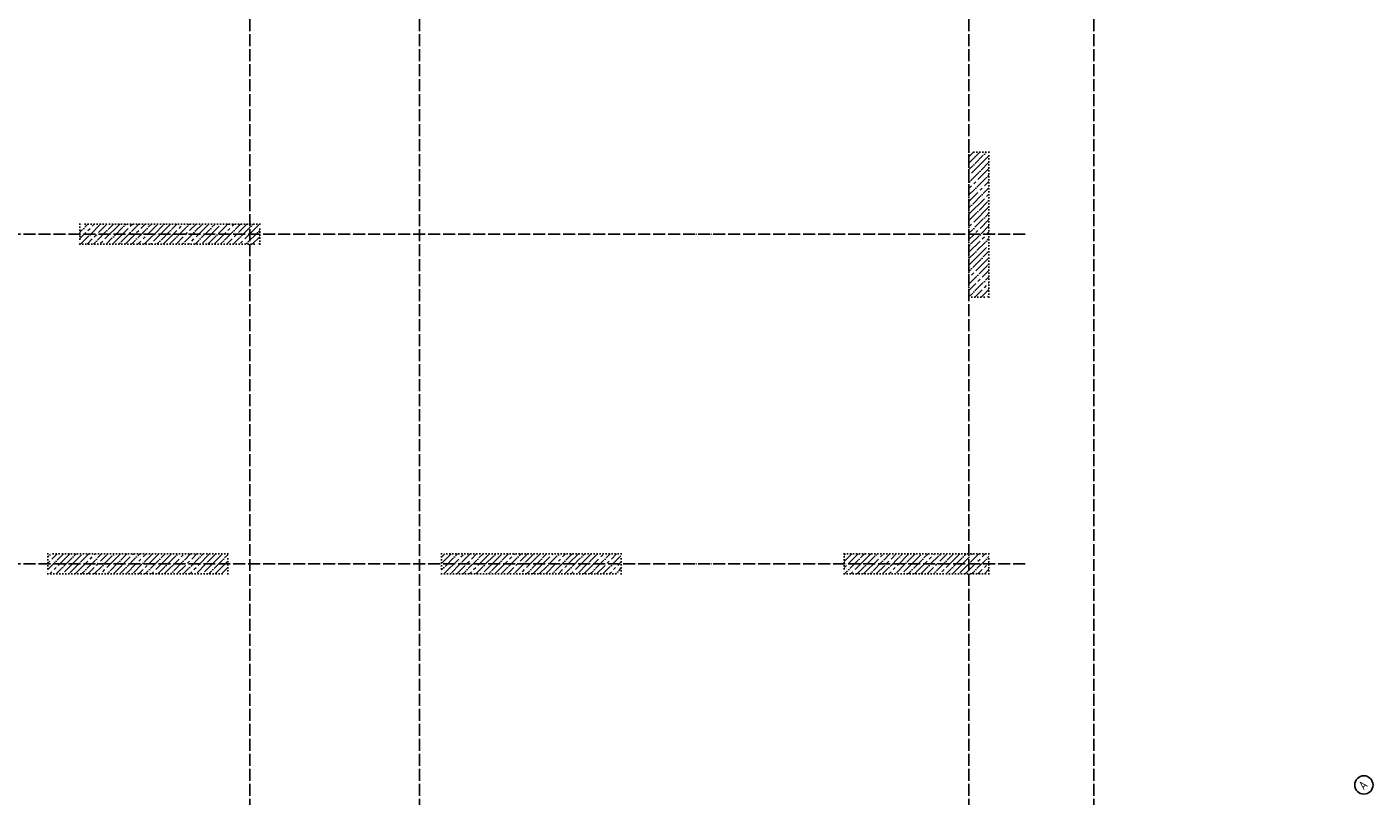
# Model space of a CAD drawing. Header units: millimetres. Extents: x -37663 to 118746, y -2869 to 47508.
# Tile 24 of 54: x 4470 to 17945, y 22776 to 30474. Entities that reach past the tile are written whole.
import ezdxf

# ---------------------------------------------------------------- set-up
doc = ezdxf.new("R2010")
doc.units = ezdxf.units.MM
for name, pattern in [('______11', [150, 120, -15, 0, -15]), ('______5', [330, 240, -30, 30, -30]), ('______9', [30, 0, -30])]:
    doc.linetypes.add(name, pattern=pattern)
doc.layers.add('Колонна (1)', color=7, linetype='Continuous', lineweight=35)
doc.layers.add('Колонна (2)', color=7, linetype='Continuous', lineweight=35)
doc.layers.add('Осевая линия_ общее', color=7, linetype='______5', lineweight=13, true_color=0xa0a0a0)
doc.styles.add('ISOCPEUR', font='ISOCPEUR')
pattern_1 = [(45, (0, 0), (-63.6396, 63.6396), [120, -15, 0, -15]), (45, (-31.82, 31.82), (-63.6396, 63.6396), [240, -30, 30, -30])]

# ---------------------------------------------------------------- blocks, each defined once
blk = doc.blocks.new('СЛОЖНЫЙ_ОБЪЕКТ_1')
at = {"layer": 'Осевая линия_ общее', "color": 253, "linetype": '______11', "lineweight": -3, "true_color": 0xa0a0a0, "transparency": 33554687}
for p, q in [((6700, -2590), (6700, 47490)), ((8400, -2590), (8400, 47490)), ((13900, -2590), (13900, 47490)), ((15150, -2590), (15150, 40000)), ((-2770, 28400), (14470, 28400)), ((-2770, 25100), (14470, 25100))]:
    blk.add_line(p, q, dxfattribs=at)
at = {"layer": 'Осевая линия_ общее', "color": 7, "linetype": 'Continuous', "lineweight": 25, "transparency": 33554687}
blk.add_circle((17853, 22887), 91.7, dxfattribs=at)
at = {"layer": 'Осевая линия_ общее', "color": 7, "linetype": 'Continuous', "lineweight": 25, "transparency": 33554687, "insert": (17852, 22831), "char_height": 90, "width": 117.79, "attachment_point": 7, "rotation": 45, "style": 'ISOCPEUR'}
blk.add_mtext('\\W0.82;А', dxfattribs=at)

msp = doc.modelspace()

# ---------------------------------------------------------------- hatches: boundary and pattern name
at = {"layer": 'Колонна (1)', "lineweight": 18, "transparency": 33554687}
h = msp.add_hatch(dxfattribs=at)
h.set_pattern_fill('__________539', color=256, scale=30, style=0, pattern_type=2)
h.set_pattern_definition(pattern_1)
h.paths.add_polyline_path([(6800, 28500), (5000, 28500), (5000, 28300), (6800, 28300)], flags=0)
h = msp.add_hatch(dxfattribs=at)
h.set_pattern_fill('__________539', color=256, scale=30, style=0, pattern_type=2)
h.set_pattern_definition(pattern_1)
h.paths.add_polyline_path([(6480, 25200), (4680, 25200), (4680, 25000), (6480, 25000)], flags=0)
h = msp.add_hatch(dxfattribs=at)
h.set_pattern_fill('__________539', color=256, scale=30, style=0, pattern_type=2)
h.set_pattern_definition(pattern_1)
h.paths.add_polyline_path([(10420, 25200), (8620, 25200), (8620, 25000), (10420, 25000)], flags=0)
at = {"layer": 'Колонна (2)', "lineweight": 18, "transparency": 33554687}
h = msp.add_hatch(dxfattribs=at)
h.set_pattern_fill('__________539', color=256, scale=30, style=0, pattern_type=2)
h.set_pattern_definition(pattern_1)
h.paths.add_polyline_path([(13900, 29219.8), (13900, 27769.8), (14100, 27769.8), (14100, 29219.8)], flags=0)
h = msp.add_hatch(dxfattribs=at)
h.set_pattern_fill('__________539', color=256, scale=30, style=0, pattern_type=2)
h.set_pattern_definition(pattern_1)
h.paths.add_polyline_path([(12650, 25000), (14100, 25000), (14100, 25200), (12650, 25200)], flags=0)

# ---------------------------------------------------------------- linework, layer by layer
at = {"layer": 'Колонна (1)', "color": 7, "linetype": '______9', "lineweight": -3, "transparency": 33554687}
for p, q in [((6800, 28500), (5000, 28500)), ((5000, 28500), (5000, 28300)), ((6800, 28300), (6800, 28500)), ((5000, 28300), (6800, 28300)), ((6480, 25200), (4680, 25200)), ((4680, 25200), (4680, 25000)), ((6480, 25000), (6480, 25200)), ((10420, 25200), (8620, 25200)), ((8620, 25200), (8620, 25000)), ((10420, 25000), (10420, 25200)), ((4680, 25000), (6480, 25000)), ((8620, 25000), (10420, 25000))]:
    msp.add_line(p, q, dxfattribs=at)
at = {"layer": 'Колонна (2)', "color": 7, "linetype": '______9', "lineweight": -3, "transparency": 33554687}
for p, q in [((13900, 29219.8), (13900, 27769.8)), ((14100, 29219.8), (13900, 29219.8)), ((14100, 27769.8), (14100, 29219.8)), ((13900, 27769.8), (14100, 27769.8)), ((14100, 25200), (12650, 25200)), ((12650, 25200), (12650, 25000)), ((14100, 25000), (14100, 25200)), ((12650, 25000), (14100, 25000))]:
    msp.add_line(p, q, dxfattribs=at)

# ---------------------------------------------------------------- block references
at = {"layer": 'Осевая линия_ общее', "color": 253, "linetype": '______11', "lineweight": -3, "true_color": 0xa0a0a0, "transparency": 33554687}
msp.add_blockref('СЛОЖНЫЙ_ОБЪЕКТ_1', (0, 0), dxfattribs=at)

doc.saveas('drawing.dxf')
